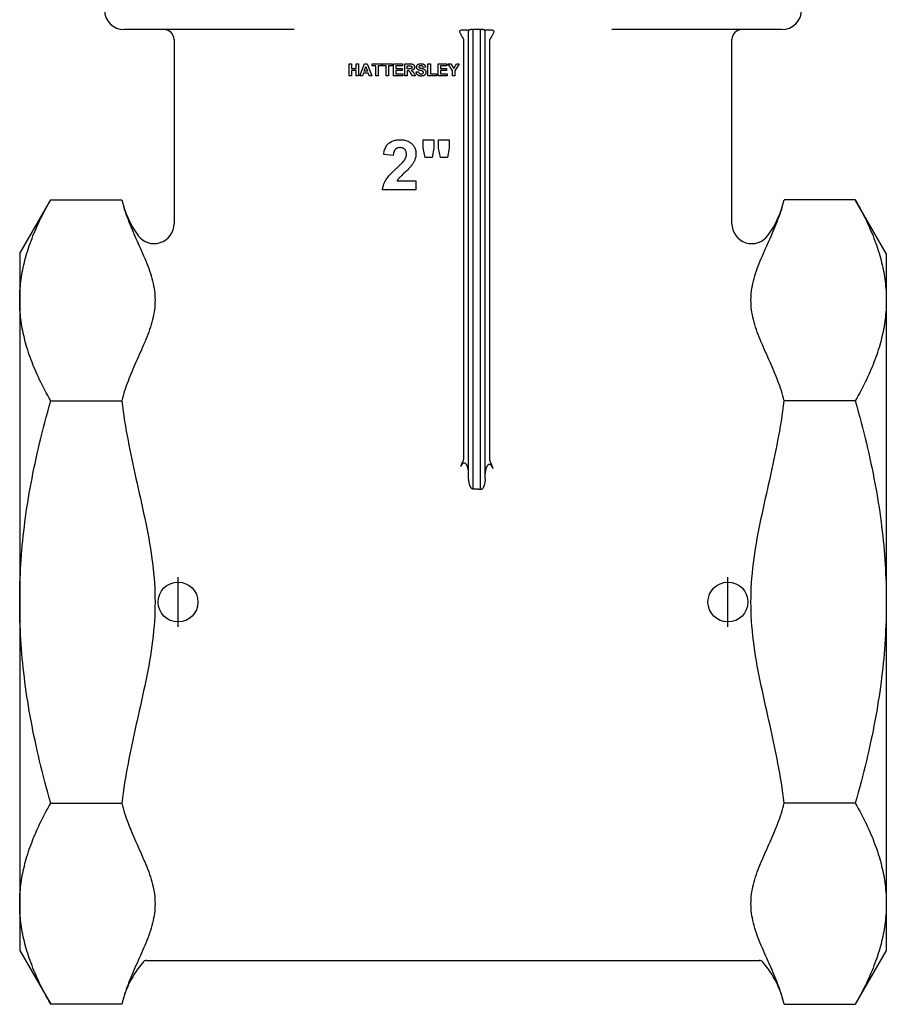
# Model space of a CAD drawing. Header units: millimetres. Extents: x 93 to 4188, y 32 to 529.
# Tile 1 of 9: x 289 to 376, y 167 to 265. Entities that reach past the tile are written whole.
import ezdxf

# ---------------------------------------------------------------- set-up
doc = ezdxf.new("R2010")
doc.units = ezdxf.units.MM
doc.layers.add('DETAIL', color=2, linetype='Continuous')
doc.layers.add('ORIGIN', color=6, linetype='Continuous')

msp = doc.modelspace()

# ---------------------------------------------------------------- linework, layer by layer
at = {"layer": 'DETAIL'}
for p, q in [((316.236, 264.47), (299.17, 264.47)), ((333.731, 219.449), (333.731, 264.387)), ((334.14, 264.47), (334.2, 264.47)), ((334.2, 218.323), (334.2, 264.47)), ((334.933, 264.47), (334.2, 264.47)), ((334.933, 218.274), (334.933, 264.47)), ((334.933, 264.47), (334.993, 264.47)), ((335.401, 219.347), (335.401, 264.387)), ((365.17, 264.47), (348.105, 264.47)), ((304.17, 263.47), (304.17, 244.971)), ((333.263, 221.345), (333.263, 263.47)), ((335.869, 221.2), (335.869, 263.47)), ((360.17, 244.971), (360.17, 263.47)), ((321.735, 259.832), (321.735, 261.032)), ((321.735, 261.032), (321.977, 261.032)), ((321.977, 261.032), (321.977, 260.56)), ((321.977, 260.56), (322.452, 260.56)), ((321.977, 260.357), (321.977, 259.832)), ((322.452, 260.357), (321.977, 260.357)), ((322.452, 261.032), (322.694, 261.032)), ((322.452, 260.56), (322.452, 261.032)), ((322.452, 259.832), (322.452, 260.357)), ((322.694, 261.032), (322.694, 259.832)), ((322.823, 259.832), (323.29, 261.032)), ((323.253, 260.307), (323.416, 260.752)), ((323.582, 260.307), (323.253, 260.307)), ((323.29, 261.032), (323.548, 261.032)), ((323.416, 260.752), (323.582, 260.307)), ((323.548, 261.032), (324.027, 259.832)), ((324.071, 261.032), (325.024, 261.032)), ((324.071, 260.828), (324.071, 261.032)), ((324.427, 260.828), (324.071, 260.828)), ((324.427, 259.832), (324.427, 260.828)), ((324.669, 260.828), (324.669, 259.832)), ((325.024, 260.828), (324.669, 260.828)), ((325.024, 261.032), (325.024, 260.828)), ((325.095, 261.032), (326.048, 261.032)), ((325.095, 260.828), (325.095, 261.032)), ((325.451, 260.828), (325.095, 260.828)), ((325.451, 259.832), (325.451, 260.828)), ((325.693, 260.828), (325.693, 259.832)), ((326.048, 260.828), (325.693, 260.828)), ((326.048, 261.032), (326.048, 260.828)), ((326.206, 259.832), (326.206, 261.032)), ((326.206, 261.032), (327.096, 261.032)), ((326.448, 260.828), (326.448, 260.562)), ((327.096, 260.828), (326.448, 260.828)), ((326.448, 260.562), (327.051, 260.562)), ((326.448, 260.359), (326.448, 260.035)), ((327.051, 260.359), (326.448, 260.359)), ((327.051, 260.562), (327.051, 260.359)), ((327.096, 261.032), (327.096, 260.828)), ((327.324, 259.832), (327.324, 261.032)), ((327.324, 261.032), (327.835, 261.032)), ((327.567, 260.828), (327.756, 260.828)), ((327.567, 260.524), (327.567, 260.828)), ((327.746, 260.524), (327.567, 260.524)), ((327.567, 260.333), (327.567, 259.832)), ((327.616, 260.333), (327.567, 260.333)), ((328.473, 260.223), (328.709, 260.246)), ((329.414, 260.689), (329.172, 260.678)), ((329.66, 259.832), (329.66, 261.021)), ((329.66, 261.021), (329.903, 261.021)), ((329.903, 261.021), (329.903, 260.035)), ((330.678, 259.832), (330.678, 261.032)), ((330.678, 261.032), (331.568, 261.032)), ((330.921, 260.828), (330.921, 260.562)), ((331.568, 260.828), (330.921, 260.828)), ((330.921, 260.562), (331.523, 260.562)), ((330.921, 260.359), (330.921, 260.035)), ((331.523, 260.359), (330.921, 260.359)), ((331.523, 260.562), (331.523, 260.359)), ((331.568, 261.032), (331.568, 260.828)), ((331.672, 261.032), (331.956, 261.032)), ((332.111, 260.336), (331.672, 261.032)), ((331.956, 261.032), (332.24, 260.556)), ((332.111, 259.832), (332.111, 260.336)), ((332.24, 260.556), (332.516, 261.032)), ((332.796, 261.032), (332.354, 260.335)), ((332.354, 260.335), (332.354, 259.832)), ((332.516, 261.032), (332.796, 261.032)), ((321.977, 259.832), (321.735, 259.832)), ((322.694, 259.832), (322.452, 259.832)), ((323.08, 259.832), (322.823, 259.832)), ((323.18, 260.104), (323.08, 259.832)), ((323.659, 260.104), (323.18, 260.104)), ((323.764, 259.832), (323.659, 260.104)), ((324.027, 259.832), (323.764, 259.832)), ((324.669, 259.832), (324.427, 259.832)), ((325.693, 259.832), (325.451, 259.832)), ((327.118, 259.832), (326.206, 259.832)), ((326.448, 260.035), (327.118, 260.035)), ((327.118, 260.035), (327.118, 259.832)), ((327.567, 259.832), (327.324, 259.832)), ((328.115, 259.832), (327.94, 260.093)), ((328.404, 259.832), (328.115, 259.832)), ((328.258, 260.066), (328.404, 259.832)), ((330.505, 259.832), (329.66, 259.832)), ((329.903, 260.035), (330.505, 260.035)), ((330.505, 260.035), (330.505, 259.832)), ((331.591, 259.832), (330.678, 259.832)), ((330.921, 260.035), (331.591, 260.035)), ((331.591, 260.035), (331.591, 259.832)), ((332.354, 259.832), (332.111, 259.832)), ((329.186, 253.394), (330.231, 253.394)), ((329.186, 252.548), (329.186, 253.394)), ((330.231, 253.394), (330.231, 252.548)), ((330.726, 253.394), (331.77, 253.394)), ((330.726, 252.548), (330.726, 253.394)), ((331.77, 253.394), (331.77, 252.548)), ((329.366, 251.618), (329.186, 252.548)), ((330.231, 252.548), (330.074, 251.618)), ((330.905, 251.618), (330.726, 252.548)), ((331.77, 252.548), (331.614, 251.618)), ((326.168, 251.835), (325.212, 251.93)), ((330.074, 251.618), (329.366, 251.618)), ((331.614, 251.618), (330.905, 251.618)), ((326.553, 249.286), (328.455, 249.286)), ((328.455, 249.286), (328.455, 248.394)), ((328.455, 248.394), (325.097, 248.394)), ((288.67, 241.97), (291.797, 247.385)), ((291.797, 247.385), (298.924, 247.385)), ((372.544, 247.385), (365.417, 247.385)), ((375.67, 241.97), (372.544, 247.385)), ((288.67, 241.97), (288.67, 237.281)), ((375.67, 241.97), (375.67, 237.281)), ((288.67, 237.281), (288.67, 206.97)), ((375.67, 237.281), (375.67, 206.97)), ((291.797, 227.177), (298.924, 227.177)), ((372.544, 227.177), (365.417, 227.177)), ((288.67, 206.97), (288.67, 176.659)), ((375.67, 206.97), (375.67, 176.659)), ((291.797, 186.763), (298.924, 186.763)), ((372.544, 186.763), (365.417, 186.763)), ((288.67, 176.659), (288.67, 171.97)), ((375.67, 176.659), (375.67, 171.97)), ((288.67, 171.97), (291.797, 166.556)), ((375.67, 171.97), (372.544, 166.556)), ((301.395, 170.962), (302.011, 170.962)), ((302.011, 170.962), (362.331, 170.961)), ((362.331, 170.961), (362.947, 170.961)), ((298.924, 166.556), (291.797, 166.556)), ((365.417, 166.556), (372.544, 166.556))]:
    msp.add_line(p, q, dxfattribs=at)
at = {"layer": 'DETAIL', "flags": 128}
for points in [[(333.263, 263.47), (333.231, 263.552), (333.185, 263.627), (333.136, 263.704), (333.087, 263.783), (333.039, 263.861), (332.993, 263.939), (332.951, 264.016), (332.914, 264.09), (332.883, 264.162), (332.862, 264.23), (332.853, 264.294), (332.862, 264.352), (332.892, 264.395), (332.947, 264.427), (333.02, 264.447), (333.112, 264.457), (333.215, 264.462), (333.32, 264.463), (333.425, 264.46), (333.524, 264.453), (333.606, 264.438), (333.671, 264.412), (333.712, 264.374), (333.731, 264.323)], [(334.043, 264.47), (334.021, 264.47), (334, 264.47), (333.979, 264.469), (333.959, 264.469), (333.94, 264.468), (333.921, 264.467), (333.903, 264.466), (333.886, 264.465), (333.87, 264.463), (333.855, 264.461), (333.84, 264.459), (333.826, 264.456), (333.813, 264.453), (333.801, 264.45), (333.789, 264.446), (333.778, 264.441), (333.769, 264.436), (333.76, 264.431), (333.753, 264.425), (333.746, 264.418), (333.741, 264.411), (333.737, 264.403), (333.734, 264.395), (333.731, 264.387)], [(334.14, 264.47), (334.136, 264.47), (334.132, 264.47), (334.128, 264.47), (334.124, 264.47), (334.12, 264.47), (334.115, 264.47), (334.111, 264.47), (334.107, 264.47), (334.103, 264.47), (334.099, 264.47), (334.095, 264.47), (334.091, 264.47), (334.087, 264.47), (334.083, 264.47), (334.079, 264.47), (334.075, 264.47), (334.071, 264.47), (334.067, 264.47), (334.063, 264.47), (334.059, 264.47), (334.055, 264.47), (334.051, 264.47), (334.047, 264.47), (334.043, 264.47)], [(335.159, 264.469), (335.153, 264.469), (335.146, 264.469), (335.139, 264.469), (335.133, 264.47), (335.126, 264.47), (335.119, 264.47), (335.112, 264.47), (335.105, 264.47), (335.098, 264.47), (335.091, 264.47), (335.084, 264.47), (335.077, 264.47), (335.07, 264.47), (335.063, 264.47), (335.056, 264.47), (335.049, 264.47), (335.042, 264.47), (335.035, 264.47), (335.028, 264.47), (335.021, 264.47), (335.014, 264.47), (335.007, 264.47), (335, 264.47), (334.993, 264.47)], [(335.401, 264.387), (335.399, 264.394), (335.397, 264.401), (335.393, 264.408), (335.389, 264.414), (335.384, 264.42), (335.378, 264.426), (335.372, 264.431), (335.364, 264.436), (335.356, 264.44), (335.347, 264.444), (335.338, 264.448), (335.328, 264.451), (335.317, 264.454), (335.305, 264.457), (335.293, 264.459), (335.281, 264.461), (335.268, 264.463), (335.254, 264.464), (335.24, 264.465), (335.225, 264.466), (335.209, 264.467), (335.193, 264.468), (335.176, 264.469), (335.159, 264.469)], [(335.401, 264.323), (335.42, 264.374), (335.462, 264.412), (335.526, 264.438), (335.609, 264.453), (335.707, 264.46), (335.812, 264.463), (335.917, 264.462), (336.02, 264.457), (336.112, 264.447), (336.185, 264.427), (336.24, 264.395), (336.27, 264.352), (336.28, 264.294), (336.27, 264.23), (336.249, 264.162), (336.219, 264.09), (336.181, 264.016), (336.139, 263.939), (336.094, 263.861), (336.045, 263.783), (335.996, 263.704), (335.947, 263.627), (335.902, 263.552), (335.869, 263.47)], [(327.94, 260.093), (327.917, 260.126), (327.896, 260.157), (327.878, 260.184), (327.861, 260.207), (327.845, 260.228), (327.832, 260.245), (327.821, 260.259), (327.811, 260.27), (327.803, 260.278), (327.794, 260.286), (327.785, 260.294), (327.776, 260.3), (327.767, 260.306), (327.758, 260.311), (327.748, 260.316), (327.739, 260.319), (327.728, 260.323), (327.717, 260.325), (327.703, 260.328), (327.689, 260.329), (327.673, 260.331), (327.655, 260.332), (327.636, 260.333), (327.616, 260.333)], [(328.057, 260.679), (328.056, 260.666), (328.055, 260.654), (328.053, 260.641), (328.051, 260.63), (328.047, 260.619), (328.043, 260.608), (328.038, 260.599), (328.032, 260.589), (328.026, 260.581), (328.019, 260.573), (328.011, 260.565), (328.003, 260.559), (327.994, 260.553), (327.985, 260.547), (327.975, 260.543), (327.964, 260.539), (327.951, 260.535), (327.934, 260.532), (327.913, 260.53), (327.888, 260.528), (327.858, 260.526), (327.825, 260.525), (327.788, 260.524), (327.746, 260.524)], [(327.756, 260.828), (327.768, 260.828), (327.78, 260.828), (327.791, 260.828), (327.802, 260.828), (327.812, 260.828), (327.822, 260.828), (327.832, 260.828), (327.841, 260.828), (327.85, 260.828), (327.858, 260.828), (327.866, 260.828), (327.874, 260.828), (327.881, 260.827), (327.888, 260.827), (327.894, 260.827), (327.9, 260.827), (327.906, 260.827), (327.911, 260.826), (327.916, 260.826), (327.92, 260.826), (327.924, 260.826), (327.928, 260.825), (327.931, 260.825), (327.933, 260.825)], [(327.835, 261.032), (327.881, 261.031), (327.924, 261.029), (327.964, 261.027), (328.001, 261.023), (328.034, 261.019), (328.064, 261.013), (328.091, 261.007), (328.115, 260.999), (328.136, 260.99), (328.156, 260.98), (328.175, 260.968), (328.193, 260.954), (328.21, 260.939), (328.226, 260.922), (328.24, 260.904), (328.254, 260.884), (328.266, 260.863), (328.277, 260.842), (328.286, 260.819), (328.293, 260.796), (328.299, 260.772), (328.303, 260.747), (328.306, 260.721), (328.307, 260.695)], [(327.933, 260.825), (327.943, 260.823), (327.952, 260.821), (327.961, 260.818), (327.97, 260.815), (327.978, 260.812), (327.985, 260.808), (327.993, 260.804), (328, 260.799), (328.007, 260.794), (328.013, 260.789), (328.019, 260.783), (328.024, 260.777), (328.03, 260.771), (328.034, 260.764), (328.039, 260.757), (328.042, 260.75), (328.046, 260.742), (328.049, 260.734), (328.051, 260.726), (328.053, 260.717), (328.055, 260.708), (328.056, 260.699), (328.057, 260.689), (328.057, 260.679)], [(328.307, 260.695), (328.306, 260.673), (328.304, 260.651), (328.302, 260.631), (328.298, 260.61), (328.293, 260.591), (328.287, 260.572), (328.28, 260.554), (328.271, 260.536), (328.262, 260.519), (328.252, 260.503), (328.24, 260.487), (328.227, 260.472), (328.214, 260.458), (328.199, 260.445), (328.183, 260.432), (328.166, 260.421), (328.148, 260.41), (328.129, 260.4), (328.108, 260.391), (328.087, 260.384), (328.064, 260.377), (328.041, 260.371), (328.016, 260.365), (327.99, 260.361)], [(327.99, 260.361), (328.003, 260.353), (328.016, 260.346), (328.028, 260.338), (328.04, 260.33), (328.051, 260.321), (328.062, 260.313), (328.073, 260.305), (328.083, 260.296), (328.093, 260.287), (328.102, 260.279), (328.111, 260.27), (328.12, 260.26), (328.129, 260.251), (328.138, 260.24), (328.148, 260.228), (328.158, 260.214), (328.169, 260.2), (328.18, 260.184), (328.192, 260.168), (328.204, 260.149), (328.217, 260.13), (328.23, 260.11), (328.244, 260.088), (328.258, 260.066)], [(328.969, 259.81), (328.932, 259.811), (328.896, 259.813), (328.862, 259.817), (328.829, 259.822), (328.797, 259.829), (328.767, 259.837), (328.739, 259.846), (328.712, 259.857), (328.687, 259.87), (328.663, 259.884), (328.64, 259.899), (328.619, 259.916), (328.599, 259.934), (328.581, 259.953), (328.564, 259.974), (328.548, 259.997), (328.534, 260.02), (328.521, 260.045), (328.51, 260.071), (328.5, 260.099), (328.491, 260.128), (328.484, 260.158), (328.478, 260.19), (328.473, 260.223)], [(328.516, 260.717), (328.517, 260.74), (328.519, 260.762), (328.523, 260.784), (328.529, 260.806), (328.536, 260.827), (328.545, 260.848), (328.556, 260.869), (328.568, 260.889), (328.582, 260.908), (328.597, 260.926), (328.614, 260.943), (328.632, 260.959), (328.651, 260.973), (328.672, 260.987), (328.694, 260.999), (328.718, 261.01), (328.743, 261.02), (328.77, 261.028), (328.797, 261.035), (328.826, 261.041), (328.856, 261.046), (328.888, 261.049), (328.92, 261.051), (328.954, 261.052)], [(328.627, 260.476), (328.618, 260.485), (328.609, 260.493), (328.601, 260.502), (328.593, 260.51), (328.585, 260.519), (328.578, 260.528), (328.572, 260.538), (328.565, 260.547), (328.559, 260.556), (328.554, 260.566), (328.548, 260.576), (328.544, 260.586), (328.539, 260.596), (328.535, 260.606), (328.532, 260.617), (328.528, 260.627), (328.525, 260.638), (328.523, 260.649), (328.521, 260.66), (328.519, 260.671), (328.518, 260.682), (328.517, 260.694), (328.516, 260.705), (328.516, 260.717)], [(328.9, 260.357), (328.884, 260.362), (328.869, 260.366), (328.853, 260.37), (328.838, 260.374), (328.824, 260.379), (328.81, 260.383), (328.796, 260.388), (328.783, 260.392), (328.77, 260.397), (328.758, 260.402), (328.746, 260.406), (328.734, 260.411), (328.723, 260.416), (328.712, 260.421), (328.702, 260.427), (328.692, 260.432), (328.682, 260.437), (328.673, 260.442), (328.665, 260.448), (328.656, 260.453), (328.648, 260.459), (328.641, 260.465), (328.633, 260.47), (328.627, 260.476)], [(328.709, 260.246), (328.713, 260.226), (328.717, 260.208), (328.722, 260.19), (328.728, 260.174), (328.734, 260.158), (328.741, 260.143), (328.749, 260.129), (328.757, 260.115), (328.766, 260.103), (328.775, 260.091), (328.785, 260.081), (328.795, 260.071), (328.807, 260.062), (328.818, 260.054), (328.831, 260.047), (328.844, 260.04), (328.858, 260.034), (328.872, 260.029), (328.887, 260.025), (328.902, 260.022), (328.918, 260.019), (328.935, 260.017), (328.953, 260.016), (328.971, 260.015)], [(328.786, 260.808), (328.783, 260.806), (328.78, 260.803), (328.777, 260.801), (328.774, 260.798), (328.772, 260.796), (328.769, 260.793), (328.767, 260.79), (328.765, 260.787), (328.762, 260.784), (328.761, 260.782), (328.759, 260.779), (328.757, 260.775), (328.756, 260.772), (328.754, 260.769), (328.753, 260.766), (328.752, 260.762), (328.751, 260.759), (328.75, 260.756), (328.749, 260.752), (328.748, 260.748), (328.748, 260.745), (328.748, 260.741), (328.747, 260.737), (328.747, 260.733)], [(328.747, 260.733), (328.747, 260.73), (328.748, 260.726), (328.748, 260.723), (328.748, 260.72), (328.749, 260.716), (328.75, 260.713), (328.75, 260.71), (328.751, 260.707), (328.752, 260.703), (328.754, 260.7), (328.755, 260.697), (328.756, 260.694), (328.758, 260.691), (328.76, 260.688), (328.761, 260.685), (328.763, 260.682), (328.765, 260.679), (328.767, 260.676), (328.77, 260.674), (328.772, 260.671), (328.775, 260.668), (328.777, 260.665), (328.78, 260.663), (328.783, 260.66)], [(328.783, 260.66), (328.802, 260.647), (328.829, 260.634), (328.862, 260.621), (328.903, 260.608), (328.951, 260.594), (329.007, 260.58), (329.063, 260.566), (329.114, 260.552), (329.161, 260.538), (329.202, 260.523), (329.238, 260.509), (329.268, 260.494), (329.295, 260.478), (329.321, 260.461), (329.344, 260.442), (329.365, 260.42), (329.384, 260.397), (329.401, 260.373), (329.416, 260.346), (329.428, 260.317), (329.437, 260.286), (329.444, 260.253), (329.448, 260.218), (329.449, 260.181)], [(328.951, 260.851), (328.943, 260.851), (328.934, 260.851), (328.926, 260.851), (328.917, 260.85), (328.909, 260.849), (328.901, 260.849), (328.893, 260.848), (328.886, 260.847), (328.878, 260.845), (328.871, 260.844), (328.864, 260.842), (328.857, 260.841), (328.85, 260.839), (328.843, 260.837), (328.837, 260.835), (328.831, 260.832), (328.824, 260.83), (328.818, 260.827), (328.813, 260.824), (328.807, 260.821), (328.801, 260.818), (328.796, 260.815), (328.791, 260.812), (328.786, 260.808)], [(329.094, 260.305), (329.09, 260.307), (329.086, 260.308), (329.082, 260.309), (329.077, 260.311), (329.072, 260.312), (329.066, 260.314), (329.06, 260.316), (329.054, 260.318), (329.047, 260.319), (329.04, 260.321), (329.032, 260.324), (329.025, 260.326), (329.016, 260.328), (329.008, 260.33), (328.999, 260.333), (328.989, 260.335), (328.979, 260.337), (328.969, 260.34), (328.959, 260.343), (328.948, 260.346), (328.936, 260.348), (328.925, 260.351), (328.913, 260.354), (328.9, 260.357)], [(329.172, 260.678), (329.169, 260.693), (329.166, 260.707), (329.162, 260.721), (329.157, 260.733), (329.153, 260.746), (329.147, 260.757), (329.142, 260.768), (329.135, 260.778), (329.128, 260.787), (329.121, 260.796), (329.113, 260.803), (329.105, 260.811), (329.096, 260.817), (329.087, 260.823), (329.076, 260.828), (329.065, 260.833), (329.053, 260.837), (329.041, 260.841), (329.028, 260.844), (329.014, 260.847), (328.999, 260.849), (328.984, 260.85), (328.968, 260.851), (328.951, 260.851)], [(328.954, 261.052), (328.991, 261.051), (329.026, 261.049), (329.06, 261.045), (329.092, 261.041), (329.123, 261.034), (329.152, 261.027), (329.18, 261.018), (329.206, 261.008), (329.23, 260.996), (329.253, 260.983), (329.275, 260.969), (329.294, 260.953), (329.313, 260.936), (329.329, 260.918), (329.345, 260.899), (329.359, 260.88), (329.371, 260.859), (329.382, 260.837), (329.391, 260.815), (329.398, 260.791), (329.405, 260.767), (329.409, 260.742), (329.413, 260.716), (329.414, 260.689)], [(329.449, 260.181), (329.448, 260.155), (329.445, 260.13), (329.441, 260.106), (329.435, 260.082), (329.427, 260.058), (329.417, 260.034), (329.405, 260.011), (329.392, 259.988), (329.377, 259.967), (329.36, 259.946), (329.342, 259.927), (329.323, 259.91), (329.302, 259.894), (329.279, 259.879), (329.255, 259.866), (329.23, 259.854), (329.203, 259.844), (329.174, 259.835), (329.144, 259.828), (329.112, 259.821), (329.079, 259.817), (329.044, 259.813), (329.007, 259.811), (328.969, 259.81)], [(328.971, 260.015), (328.99, 260.016), (329.008, 260.017), (329.026, 260.018), (329.042, 260.021), (329.058, 260.024), (329.073, 260.028), (329.088, 260.032), (329.101, 260.037), (329.114, 260.043), (329.126, 260.05), (329.137, 260.057), (329.147, 260.065), (329.157, 260.073), (329.165, 260.082), (329.173, 260.091), (329.18, 260.1), (329.186, 260.109), (329.192, 260.118), (329.196, 260.128), (329.2, 260.138), (329.203, 260.149), (329.205, 260.159), (329.206, 260.17), (329.207, 260.181)], [(329.207, 260.181), (329.206, 260.188), (329.206, 260.195), (329.205, 260.202), (329.204, 260.208), (329.202, 260.214), (329.2, 260.221), (329.198, 260.227), (329.195, 260.232), (329.192, 260.238), (329.189, 260.243), (329.185, 260.249), (329.181, 260.254), (329.177, 260.259), (329.172, 260.263), (329.167, 260.268), (329.161, 260.273), (329.154, 260.277), (329.147, 260.281), (329.139, 260.286), (329.131, 260.29), (329.123, 260.294), (329.114, 260.298), (329.104, 260.302), (329.094, 260.305)], [(325.212, 251.93), (325.228, 252.059), (325.25, 252.182), (325.276, 252.299), (325.308, 252.409), (325.345, 252.513), (325.387, 252.611), (325.434, 252.703), (325.486, 252.788), (325.543, 252.867), (325.605, 252.941), (325.673, 253.007), (325.745, 253.068), (325.822, 253.123), (325.901, 253.173), (325.984, 253.219), (326.07, 253.26), (326.159, 253.295), (326.251, 253.327), (326.346, 253.353), (326.445, 253.374), (326.546, 253.391), (326.651, 253.403), (326.759, 253.41), (326.869, 253.413)], [(326.869, 253.413), (326.99, 253.41), (327.107, 253.402), (327.219, 253.388), (327.327, 253.369), (327.431, 253.344), (327.53, 253.313), (327.624, 253.277), (327.715, 253.236), (327.8, 253.189), (327.882, 253.136), (327.959, 253.078), (328.032, 253.015), (328.099, 252.947), (328.161, 252.876), (328.217, 252.803), (328.267, 252.727), (328.311, 252.649), (328.349, 252.567), (328.381, 252.483), (328.408, 252.396), (328.428, 252.307), (328.443, 252.215), (328.452, 252.12), (328.455, 252.022)], [(326.847, 252.616), (326.798, 252.615), (326.751, 252.611), (326.705, 252.605), (326.662, 252.596), (326.62, 252.585), (326.579, 252.571), (326.541, 252.555), (326.504, 252.536), (326.468, 252.514), (326.434, 252.491), (326.402, 252.464), (326.372, 252.435), (326.344, 252.403), (326.317, 252.368), (326.293, 252.33), (326.271, 252.288), (326.251, 252.243), (326.232, 252.195), (326.217, 252.143), (326.203, 252.088), (326.191, 252.03), (326.181, 251.968), (326.174, 251.903), (326.168, 251.835)], [(327.494, 251.953), (327.493, 252.006), (327.49, 252.056), (327.484, 252.104), (327.475, 252.15), (327.465, 252.194), (327.452, 252.236), (327.436, 252.276), (327.418, 252.314), (327.398, 252.35), (327.375, 252.384), (327.35, 252.415), (327.323, 252.445), (327.293, 252.472), (327.262, 252.497), (327.229, 252.52), (327.194, 252.54), (327.157, 252.558), (327.118, 252.573), (327.077, 252.587), (327.035, 252.597), (326.991, 252.606), (326.944, 252.612), (326.896, 252.615), (326.847, 252.616)], [(326.504, 250.547), (326.557, 250.596), (326.608, 250.645), (326.658, 250.691), (326.706, 250.737), (326.752, 250.781), (326.796, 250.824), (326.839, 250.865), (326.88, 250.906), (326.919, 250.944), (326.956, 250.982), (326.992, 251.018), (327.026, 251.053), (327.058, 251.086), (327.088, 251.118), (327.117, 251.149), (327.144, 251.179), (327.169, 251.207), (327.192, 251.234), (327.214, 251.259), (327.234, 251.283), (327.252, 251.306), (327.269, 251.327), (327.283, 251.348), (327.296, 251.366)], [(327.296, 251.366), (327.312, 251.391), (327.328, 251.416), (327.343, 251.441), (327.357, 251.465), (327.37, 251.49), (327.383, 251.514), (327.395, 251.539), (327.406, 251.564), (327.417, 251.588), (327.427, 251.613), (327.436, 251.637), (327.445, 251.662), (327.453, 251.686), (327.46, 251.711), (327.467, 251.735), (327.472, 251.759), (327.478, 251.784), (327.482, 251.808), (327.486, 251.832), (327.489, 251.856), (327.491, 251.881), (327.493, 251.905), (327.494, 251.929), (327.494, 251.953)], [(328.455, 252.022), (328.454, 251.966), (328.451, 251.911), (328.447, 251.856), (328.441, 251.802), (328.434, 251.748), (328.425, 251.694), (328.414, 251.641), (328.401, 251.588), (328.387, 251.536), (328.371, 251.484), (328.354, 251.433), (328.335, 251.382), (328.314, 251.331), (328.291, 251.279), (328.266, 251.227), (328.239, 251.175), (328.21, 251.122), (328.179, 251.069), (328.146, 251.015), (328.111, 250.962), (328.074, 250.907), (328.035, 250.852), (327.995, 250.797), (327.952, 250.741)], [(325.097, 248.394), (325.108, 248.477), (325.121, 248.56), (325.138, 248.642), (325.157, 248.723), (325.18, 248.804), (325.205, 248.884), (325.234, 248.963), (325.266, 249.042), (325.301, 249.119), (325.338, 249.196), (325.379, 249.273), (325.423, 249.348), (325.472, 249.426), (325.529, 249.507), (325.593, 249.593), (325.664, 249.682), (325.743, 249.776), (325.829, 249.874), (325.923, 249.976), (326.024, 250.082), (326.133, 250.192), (326.249, 250.306), (326.373, 250.425), (326.504, 250.547)], [(327.952, 250.741), (327.904, 250.683), (327.847, 250.619), (327.781, 250.548), (327.707, 250.472), (327.624, 250.389), (327.532, 250.3), (327.432, 250.206), (327.323, 250.105), (327.215, 250.005), (327.117, 249.915), (327.029, 249.832), (326.952, 249.759), (326.886, 249.694), (326.829, 249.638), (326.783, 249.591), (326.747, 249.552), (326.718, 249.518), (326.69, 249.484), (326.663, 249.45), (326.638, 249.417), (326.614, 249.384), (326.592, 249.351), (326.572, 249.318), (326.553, 249.286)], [(288.67, 237.281), (288.672, 237.518), (288.678, 237.755), (288.687, 237.992), (288.7, 238.228), (288.717, 238.464), (288.737, 238.7), (288.761, 238.936), (288.788, 239.172), (288.819, 239.408), (288.854, 239.644), (288.892, 239.88), (288.934, 240.117), (288.98, 240.354), (289.029, 240.591), (289.082, 240.829), (289.138, 241.068), (289.198, 241.306), (289.262, 241.546), (289.329, 241.786), (289.4, 242.027), (289.475, 242.269), (289.554, 242.512), (289.636, 242.756), (289.722, 243), (289.812, 243.246), (289.906, 243.493), (290.003, 243.741), (290.105, 243.991), (290.21, 244.242), (290.32, 244.494), (290.433, 244.748), (290.55, 245.003), (290.672, 245.26), (290.797, 245.519), (290.927, 245.779), (291.061, 246.042), (291.199, 246.306), (291.342, 246.572), (291.489, 246.841), (291.641, 247.112), (291.797, 247.385)], [(298.924, 247.385), (298.987, 247.128), (299.055, 246.872), (299.128, 246.618), (299.205, 246.366), (299.286, 246.117), (299.37, 245.871), (299.456, 245.629), (299.544, 245.391), (299.633, 245.159), (299.726, 244.925), (299.822, 244.69), (299.921, 244.452), (300.022, 244.213), (300.127, 243.971), (300.233, 243.728), (300.342, 243.483), (300.451, 243.237), (300.562, 242.99), (300.674, 242.742), (300.785, 242.492), (300.896, 242.242), (301.007, 241.991), (301.115, 241.74), (301.222, 241.488), (301.326, 241.236), (301.428, 240.984), (301.525, 240.731), (301.619, 240.479), (301.707, 240.227), (301.791, 239.976), (301.869, 239.725), (301.941, 239.475), (302.006, 239.226), (302.064, 238.977), (302.114, 238.73), (302.157, 238.484), (302.192, 238.24), (302.22, 237.997), (302.239, 237.756), (302.251, 237.518), (302.255, 237.281), (302.251, 237.044), (302.239, 236.806), (302.22, 236.565), (302.192, 236.322), (302.157, 236.078), (302.114, 235.832), (302.064, 235.585), (302.006, 235.336), (301.941, 235.087), (301.869, 234.837), (301.791, 234.586), (301.707, 234.334), (301.619, 234.083), (301.525, 233.83), (301.428, 233.578), (301.326, 233.326), (301.222, 233.074), (301.115, 232.822), (301.007, 232.571), (300.896, 232.32), (300.785, 232.07), (300.674, 231.82), (300.562, 231.572), (300.451, 231.325), (300.342, 231.079), (300.233, 230.834), (300.127, 230.591), (300.022, 230.349), (299.921, 230.11), (299.822, 229.872), (299.726, 229.637), (299.633, 229.403), (299.544, 229.171), (299.456, 228.933), (299.37, 228.691), (299.286, 228.445), (299.205, 228.196), (299.128, 227.944), (299.055, 227.689), (298.987, 227.434), (298.924, 227.177)], [(365.417, 227.177), (365.354, 227.434), (365.286, 227.689), (365.213, 227.944), (365.136, 228.196), (365.055, 228.445), (364.971, 228.691), (364.885, 228.933), (364.797, 229.171), (364.707, 229.403), (364.615, 229.637), (364.519, 229.872), (364.42, 230.11), (364.318, 230.349), (364.214, 230.591), (364.108, 230.834), (363.999, 231.079), (363.89, 231.325), (363.779, 231.572), (363.667, 231.82), (363.556, 232.07), (363.445, 232.32), (363.334, 232.571), (363.226, 232.822), (363.119, 233.074), (363.015, 233.326), (362.913, 233.578), (362.816, 233.83), (362.722, 234.083), (362.634, 234.334), (362.55, 234.586), (362.472, 234.837), (362.4, 235.087), (362.335, 235.336), (362.277, 235.585), (362.227, 235.832), (362.184, 236.078), (362.149, 236.322), (362.121, 236.565), (362.102, 236.806), (362.09, 237.044), (362.086, 237.281), (362.09, 237.518), (362.102, 237.756), (362.121, 237.997), (362.149, 238.24), (362.184, 238.484), (362.227, 238.73), (362.277, 238.977), (362.335, 239.226), (362.4, 239.475), (362.472, 239.725), (362.55, 239.976), (362.634, 240.227), (362.722, 240.479), (362.816, 240.731), (362.913, 240.984), (363.015, 241.236), (363.119, 241.488), (363.226, 241.74), (363.334, 241.991), (363.445, 242.242), (363.556, 242.492), (363.667, 242.742), (363.779, 242.99), (363.89, 243.237), (363.999, 243.483), (364.108, 243.728), (364.214, 243.971), (364.318, 244.213), (364.42, 244.452), (364.519, 244.69), (364.615, 244.925), (364.707, 245.159), (364.797, 245.391), (364.885, 245.629), (364.971, 245.871), (365.055, 246.117), (365.136, 246.366), (365.213, 246.618), (365.286, 246.872), (365.354, 247.128), (365.417, 247.385)], [(372.544, 247.385), (372.7, 247.112), (372.852, 246.841), (372.999, 246.572), (373.142, 246.306), (373.28, 246.042), (373.414, 245.779), (373.544, 245.519), (373.669, 245.26), (373.791, 245.003), (373.908, 244.748), (374.021, 244.494), (374.131, 244.242), (374.236, 243.991), (374.338, 243.741), (374.435, 243.493), (374.529, 243.246), (374.619, 243), (374.705, 242.756), (374.787, 242.512), (374.866, 242.269), (374.94, 242.027), (375.012, 241.786), (375.079, 241.546), (375.143, 241.306), (375.203, 241.068), (375.259, 240.829), (375.312, 240.591), (375.361, 240.354), (375.407, 240.117), (375.449, 239.88), (375.487, 239.644), (375.522, 239.408), (375.553, 239.172), (375.58, 238.936), (375.604, 238.7), (375.624, 238.464), (375.641, 238.228), (375.654, 237.992), (375.663, 237.755), (375.669, 237.518), (375.67, 237.281)], [(291.797, 227.177), (291.641, 227.45), (291.489, 227.721), (291.342, 227.99), (291.199, 228.256), (291.061, 228.52), (290.927, 228.783), (290.797, 229.043), (290.672, 229.302), (290.55, 229.559), (290.433, 229.814), (290.32, 230.068), (290.21, 230.32), (290.105, 230.571), (290.003, 230.821), (289.906, 231.069), (289.812, 231.316), (289.722, 231.562), (289.636, 231.806), (289.554, 232.05), (289.475, 232.293), (289.4, 232.535), (289.329, 232.776), (289.262, 233.016), (289.198, 233.255), (289.138, 233.494), (289.082, 233.733), (289.029, 233.971), (288.98, 234.208), (288.934, 234.445), (288.892, 234.681), (288.854, 234.918), (288.819, 235.154), (288.788, 235.39), (288.761, 235.626), (288.737, 235.862), (288.717, 236.098), (288.7, 236.334), (288.687, 236.57), (288.678, 236.807), (288.672, 237.044), (288.67, 237.281)], [(375.67, 237.281), (375.669, 237.044), (375.663, 236.807), (375.654, 236.57), (375.641, 236.334), (375.624, 236.098), (375.604, 235.862), (375.58, 235.626), (375.553, 235.39), (375.522, 235.154), (375.487, 234.918), (375.449, 234.681), (375.407, 234.445), (375.361, 234.208), (375.312, 233.971), (375.259, 233.733), (375.203, 233.494), (375.143, 233.255), (375.079, 233.016), (375.012, 232.776), (374.94, 232.535), (374.866, 232.293), (374.787, 232.05), (374.705, 231.806), (374.619, 231.562), (374.529, 231.316), (374.435, 231.069), (374.338, 230.821), (374.236, 230.571), (374.131, 230.32), (374.021, 230.068), (373.908, 229.814), (373.791, 229.559), (373.669, 229.302), (373.544, 229.043), (373.414, 228.783), (373.28, 228.52), (373.142, 228.256), (372.999, 227.99), (372.852, 227.721), (372.7, 227.45), (372.544, 227.177)], [(288.67, 206.97), (288.672, 207.444), (288.678, 207.918), (288.687, 208.391), (288.7, 208.864), (288.717, 209.336), (288.737, 209.808), (288.761, 210.28), (288.788, 210.752), (288.819, 211.224), (288.854, 211.696), (288.892, 212.169), (288.934, 212.642), (288.98, 213.116), (289.029, 213.591), (289.082, 214.067), (289.138, 214.543), (289.198, 215.021), (289.262, 215.5), (289.329, 215.981), (289.4, 216.463), (289.475, 216.946), (289.554, 217.432), (289.636, 217.919), (289.722, 218.409), (289.812, 218.9), (289.906, 219.394), (290.003, 219.891), (290.105, 220.39), (290.21, 220.891), (290.32, 221.396), (290.433, 221.903), (290.55, 222.414), (290.672, 222.928), (290.797, 223.446), (290.927, 223.967), (291.061, 224.491), (291.199, 225.02), (291.342, 225.553), (291.489, 226.09), (291.641, 226.631), (291.797, 227.177)], [(298.924, 227.177), (298.987, 226.664), (299.055, 226.153), (299.128, 225.645), (299.205, 225.141), (299.286, 224.642), (299.37, 224.15), (299.456, 223.666), (299.544, 223.19), (299.633, 222.725), (299.726, 222.259), (299.822, 221.788), (299.921, 221.313), (300.022, 220.834), (300.127, 220.351), (300.233, 219.864), (300.342, 219.375), (300.451, 218.883), (300.562, 218.388), (300.674, 217.891), (300.785, 217.393), (300.896, 216.892), (301.007, 216.391), (301.115, 215.888), (301.222, 215.384), (301.326, 214.88), (301.428, 214.376), (301.525, 213.871), (301.619, 213.367), (301.707, 212.863), (301.791, 212.36), (301.869, 211.858), (301.941, 211.358), (302.006, 210.859), (302.064, 210.363), (302.114, 209.868), (302.157, 209.377), (302.192, 208.888), (302.22, 208.403), (302.239, 207.921), (302.251, 207.443), (302.255, 206.97), (302.251, 206.497), (302.239, 206.019), (302.22, 205.538), (302.192, 205.052), (302.157, 204.563), (302.114, 204.072), (302.064, 203.577), (302.006, 203.081), (301.941, 202.582), (301.869, 202.082), (301.791, 201.58), (301.707, 201.077), (301.619, 200.573), (301.525, 200.069), (301.428, 199.565), (301.326, 199.06), (301.222, 198.556), (301.115, 198.052), (301.007, 197.55), (300.896, 197.048), (300.785, 196.548), (300.674, 196.049), (300.562, 195.552), (300.451, 195.057), (300.342, 194.565), (300.233, 194.076), (300.127, 193.59), (300.022, 193.107), (299.921, 192.627), (299.822, 192.152), (299.726, 191.681), (299.633, 191.215), (299.544, 190.75), (299.456, 190.275), (299.37, 189.79), (299.286, 189.298), (299.205, 188.8), (299.128, 188.295), (299.055, 187.787), (298.987, 187.276), (298.924, 186.763)], [(365.417, 186.763), (365.354, 187.276), (365.286, 187.787), (365.213, 188.295), (365.136, 188.8), (365.055, 189.298), (364.971, 189.79), (364.885, 190.275), (364.797, 190.75), (364.707, 191.215), (364.615, 191.681), (364.519, 192.152), (364.42, 192.627), (364.318, 193.107), (364.214, 193.59), (364.108, 194.076), (363.999, 194.565), (363.89, 195.057), (363.779, 195.552), (363.667, 196.049), (363.556, 196.548), (363.445, 197.048), (363.334, 197.55), (363.226, 198.052), (363.119, 198.556), (363.015, 199.06), (362.913, 199.565), (362.816, 200.069), (362.722, 200.573), (362.634, 201.077), (362.55, 201.58), (362.472, 202.082), (362.4, 202.582), (362.335, 203.081), (362.277, 203.577), (362.227, 204.072), (362.184, 204.563), (362.149, 205.052), (362.121, 205.538), (362.102, 206.019), (362.09, 206.497), (362.086, 206.97), (362.09, 207.443), (362.102, 207.921), (362.121, 208.403), (362.149, 208.888), (362.184, 209.377), (362.227, 209.868), (362.277, 210.363), (362.335, 210.859), (362.4, 211.358), (362.472, 211.858), (362.55, 212.36), (362.634, 212.863), (362.722, 213.367), (362.816, 213.871), (362.913, 214.376), (363.015, 214.88), (363.119, 215.384), (363.226, 215.888), (363.334, 216.391), (363.445, 216.892), (363.556, 217.393), (363.667, 217.891), (363.779, 218.388), (363.89, 218.883), (363.999, 219.375), (364.108, 219.864), (364.214, 220.351), (364.318, 220.834), (364.42, 221.313), (364.519, 221.788), (364.615, 222.259), (364.707, 222.725), (364.797, 223.19), (364.885, 223.666), (364.971, 224.15), (365.055, 224.642), (365.136, 225.141), (365.213, 225.645), (365.286, 226.153), (365.354, 226.664), (365.417, 227.177)], [(372.544, 227.177), (372.7, 226.631), (372.852, 226.09), (372.999, 225.553), (373.142, 225.02), (373.28, 224.491), (373.414, 223.967), (373.544, 223.446), (373.669, 222.928), (373.791, 222.414), (373.908, 221.903), (374.021, 221.396), (374.131, 220.891), (374.236, 220.39), (374.338, 219.891), (374.435, 219.394), (374.529, 218.9), (374.619, 218.409), (374.705, 217.919), (374.787, 217.432), (374.866, 216.946), (374.94, 216.463), (375.012, 215.981), (375.079, 215.5), (375.143, 215.021), (375.203, 214.543), (375.259, 214.067), (375.312, 213.591), (375.361, 213.116), (375.407, 212.642), (375.449, 212.169), (375.487, 211.696), (375.522, 211.224), (375.553, 210.752), (375.58, 210.28), (375.604, 209.808), (375.624, 209.336), (375.641, 208.864), (375.654, 208.391), (375.663, 207.918), (375.669, 207.444), (375.67, 206.97)], [(332.955, 220.574), (332.968, 220.609), (332.981, 220.645), (332.995, 220.682), (333.009, 220.718), (333.024, 220.754), (333.039, 220.791), (333.054, 220.828), (333.07, 220.864), (333.086, 220.901), (333.102, 220.938), (333.118, 220.975), (333.135, 221.012), (333.151, 221.049), (333.168, 221.085), (333.184, 221.122), (333.2, 221.158), (333.215, 221.193), (333.229, 221.224), (333.24, 221.252), (333.249, 221.276), (333.255, 221.297), (333.26, 221.314), (333.262, 221.33), (333.263, 221.345)], [(333.263, 220.934), (333.244, 220.931), (333.226, 220.925), (333.208, 220.919), (333.191, 220.911), (333.175, 220.901), (333.159, 220.891), (333.144, 220.879), (333.129, 220.867), (333.116, 220.854), (333.103, 220.84), (333.091, 220.827), (333.079, 220.812), (333.067, 220.797), (333.056, 220.78), (333.044, 220.763), (333.033, 220.745), (333.023, 220.727), (333.012, 220.707), (333.002, 220.687), (332.992, 220.666), (332.982, 220.644), (332.973, 220.621), (332.964, 220.598), (332.955, 220.574)], [(333.731, 219.961), (333.729, 220.019), (333.725, 220.077), (333.719, 220.135), (333.713, 220.193), (333.704, 220.251), (333.695, 220.309), (333.683, 220.366), (333.67, 220.422), (333.656, 220.477), (333.64, 220.53), (333.622, 220.58), (333.604, 220.627), (333.584, 220.671), (333.563, 220.712), (333.542, 220.75), (333.519, 220.785), (333.495, 220.816), (333.47, 220.845), (333.442, 220.872), (333.411, 220.895), (333.377, 220.915), (333.341, 220.928), (333.302, 220.935), (333.263, 220.934)], [(335.869, 220.791), (335.836, 220.796), (335.803, 220.795), (335.77, 220.789), (335.739, 220.777), (335.71, 220.761), (335.683, 220.742), (335.657, 220.719), (335.633, 220.692), (335.608, 220.662), (335.585, 220.627), (335.563, 220.589), (335.542, 220.548), (335.522, 220.503), (335.503, 220.456), (335.486, 220.405), (335.47, 220.352), (335.456, 220.295), (335.443, 220.237), (335.432, 220.176), (335.422, 220.113), (335.415, 220.051), (335.409, 219.988), (335.404, 219.926), (335.401, 219.863)], [(335.869, 221.2), (335.873, 221.166), (335.883, 221.133), (335.894, 221.1), (335.907, 221.067), (335.92, 221.034), (335.934, 221.002), (335.948, 220.969), (335.962, 220.936), (335.976, 220.902), (335.991, 220.868), (336.005, 220.834), (336.02, 220.8), (336.034, 220.766), (336.048, 220.732), (336.062, 220.699), (336.075, 220.665), (336.089, 220.631), (336.102, 220.598), (336.115, 220.564), (336.128, 220.531), (336.14, 220.497), (336.152, 220.464), (336.164, 220.431), (336.176, 220.398)], [(336.176, 220.398), (336.167, 220.423), (336.157, 220.448), (336.148, 220.472), (336.138, 220.496), (336.128, 220.518), (336.117, 220.54), (336.107, 220.561), (336.096, 220.581), (336.085, 220.6), (336.073, 220.618), (336.062, 220.636), (336.05, 220.653), (336.038, 220.669), (336.025, 220.684), (336.013, 220.698), (336, 220.712), (335.986, 220.725), (335.971, 220.738), (335.956, 220.749), (335.94, 220.76), (335.924, 220.77), (335.906, 220.778), (335.888, 220.786), (335.869, 220.791)], [(334.2, 218.323), (334.157, 218.323), (334.115, 218.334), (334.078, 218.355), (334.044, 218.382), (334.013, 218.413), (333.986, 218.447), (333.962, 218.482), (333.94, 218.521), (333.918, 218.563), (333.897, 218.608), (333.877, 218.657), (333.858, 218.708), (333.84, 218.762), (333.823, 218.819), (333.808, 218.878), (333.793, 218.939), (333.78, 219.002), (333.769, 219.066), (333.759, 219.13), (333.751, 219.194), (333.744, 219.258), (333.738, 219.322), (333.734, 219.386), (333.731, 219.449)], [(335.401, 219.347), (335.398, 219.283), (335.394, 219.219), (335.389, 219.155), (335.382, 219.092), (335.373, 219.029), (335.364, 218.968), (335.353, 218.908), (335.341, 218.85), (335.328, 218.793), (335.314, 218.739), (335.298, 218.687), (335.282, 218.637), (335.265, 218.589), (335.246, 218.544), (335.227, 218.502), (335.207, 218.463), (335.184, 218.424), (335.159, 218.386), (335.13, 218.351), (335.099, 218.32), (335.062, 218.294), (335.022, 218.275), (334.977, 218.268), (334.933, 218.274)], [(334.933, 218.274), (334.902, 218.276), (334.871, 218.278), (334.841, 218.281), (334.81, 218.283), (334.779, 218.285), (334.749, 218.287), (334.718, 218.29), (334.688, 218.292), (334.657, 218.294), (334.626, 218.296), (334.596, 218.298), (334.565, 218.3), (334.535, 218.302), (334.504, 218.304), (334.474, 218.306), (334.443, 218.308), (334.413, 218.31), (334.382, 218.312), (334.352, 218.314), (334.321, 218.316), (334.291, 218.318), (334.26, 218.319), (334.23, 218.321), (334.2, 218.323)], [(291.797, 186.763), (291.641, 187.309), (291.489, 187.85), (291.342, 188.387), (291.199, 188.92), (291.061, 189.449), (290.927, 189.973), (290.797, 190.495), (290.672, 191.012), (290.55, 191.526), (290.433, 192.037), (290.32, 192.544), (290.21, 193.049), (290.105, 193.551), (290.003, 194.05), (289.906, 194.546), (289.812, 195.04), (289.722, 195.532), (289.636, 196.021), (289.554, 196.508), (289.475, 196.994), (289.4, 197.478), (289.329, 197.96), (289.262, 198.44), (289.198, 198.919), (289.138, 199.397), (289.082, 199.874), (289.029, 200.349), (288.98, 200.824), (288.934, 201.298), (288.892, 201.771), (288.854, 202.244), (288.819, 202.716), (288.788, 203.188), (288.761, 203.66), (288.737, 204.132), (288.717, 204.604), (288.7, 205.076), (288.687, 205.549), (288.678, 206.022), (288.672, 206.496), (288.67, 206.97)], [(375.67, 206.97), (375.669, 206.496), (375.663, 206.022), (375.654, 205.549), (375.641, 205.076), (375.624, 204.604), (375.604, 204.132), (375.58, 203.66), (375.553, 203.188), (375.522, 202.716), (375.487, 202.244), (375.449, 201.771), (375.407, 201.298), (375.361, 200.824), (375.312, 200.349), (375.259, 199.874), (375.203, 199.397), (375.143, 198.919), (375.079, 198.44), (375.012, 197.96), (374.94, 197.478), (374.866, 196.994), (374.787, 196.508), (374.705, 196.021), (374.619, 195.532), (374.529, 195.04), (374.435, 194.546), (374.338, 194.05), (374.236, 193.551), (374.131, 193.049), (374.021, 192.544), (373.908, 192.037), (373.791, 191.526), (373.669, 191.012), (373.544, 190.495), (373.414, 189.973), (373.28, 189.449), (373.142, 188.92), (372.999, 188.387), (372.852, 187.85), (372.7, 187.309), (372.544, 186.763)], [(288.67, 176.659), (288.672, 176.896), (288.678, 177.133), (288.687, 177.37), (288.7, 177.606), (288.717, 177.842), (288.737, 178.078), (288.761, 178.314), (288.788, 178.55), (288.819, 178.786), (288.854, 179.022), (288.892, 179.259), (288.934, 179.495), (288.98, 179.732), (289.029, 179.97), (289.082, 180.207), (289.138, 180.446), (289.198, 180.685), (289.262, 180.924), (289.329, 181.164), (289.4, 181.405), (289.475, 181.647), (289.554, 181.89), (289.636, 182.134), (289.722, 182.378), (289.812, 182.624), (289.906, 182.871), (290.003, 183.119), (290.105, 183.369), (290.21, 183.62), (290.32, 183.872), (290.433, 184.126), (290.55, 184.381), (290.672, 184.638), (290.797, 184.897), (290.927, 185.157), (291.061, 185.42), (291.199, 185.684), (291.342, 185.951), (291.489, 186.219), (291.641, 186.49), (291.797, 186.763)], [(298.924, 186.763), (298.987, 186.506), (299.055, 186.251), (299.128, 185.997), (299.205, 185.744), (299.286, 185.495), (299.37, 185.249), (299.456, 185.007), (299.544, 184.769), (299.633, 184.537), (299.726, 184.304), (299.822, 184.068), (299.921, 183.831), (300.022, 183.591), (300.127, 183.349), (300.233, 183.106), (300.342, 182.862), (300.451, 182.615), (300.562, 182.368), (300.674, 182.12), (300.785, 181.87), (300.896, 181.62), (301.007, 181.369), (301.115, 181.118), (301.222, 180.866), (301.326, 180.614), (301.428, 180.362), (301.525, 180.11), (301.619, 179.858), (301.707, 179.606), (301.791, 179.354), (301.869, 179.103), (301.941, 178.853), (302.006, 178.604), (302.064, 178.356), (302.114, 178.108), (302.157, 177.862), (302.192, 177.618), (302.22, 177.375), (302.239, 177.135), (302.251, 176.896), (302.255, 176.659), (302.251, 176.423), (302.239, 176.184), (302.22, 175.943), (302.192, 175.7), (302.157, 175.456), (302.114, 175.21), (302.064, 174.963), (302.006, 174.715), (301.941, 174.465), (301.869, 174.215), (301.791, 173.964), (301.707, 173.713), (301.619, 173.461), (301.525, 173.209), (301.428, 172.956), (301.326, 172.704), (301.222, 172.452), (301.115, 172.2), (301.007, 171.949), (300.896, 171.698), (300.785, 171.448), (300.674, 171.199), (300.562, 170.95), (300.451, 170.703), (300.342, 170.457), (300.233, 170.212), (300.127, 169.969), (300.022, 169.727), (299.921, 169.488), (299.822, 169.25), (299.726, 169.015), (299.633, 168.782), (299.544, 168.549), (299.456, 168.311), (299.37, 168.069), (299.286, 167.823), (299.205, 167.574), (299.128, 167.322), (299.055, 167.068), (298.987, 166.812), (298.924, 166.556)], [(365.417, 166.556), (365.354, 166.812), (365.286, 167.068), (365.213, 167.322), (365.136, 167.574), (365.055, 167.823), (364.971, 168.069), (364.885, 168.311), (364.797, 168.549), (364.707, 168.782), (364.615, 169.015), (364.519, 169.25), (364.42, 169.488), (364.318, 169.727), (364.214, 169.969), (364.108, 170.212), (363.999, 170.457), (363.89, 170.703), (363.779, 170.95), (363.667, 171.199), (363.556, 171.448), (363.445, 171.698), (363.334, 171.949), (363.226, 172.2), (363.119, 172.452), (363.015, 172.704), (362.913, 172.956), (362.816, 173.209), (362.722, 173.461), (362.634, 173.713), (362.55, 173.964), (362.472, 174.215), (362.4, 174.465), (362.335, 174.715), (362.277, 174.963), (362.227, 175.21), (362.184, 175.456), (362.149, 175.7), (362.121, 175.943), (362.102, 176.184), (362.09, 176.423), (362.086, 176.659), (362.09, 176.896), (362.102, 177.135), (362.121, 177.375), (362.149, 177.618), (362.184, 177.862), (362.227, 178.108), (362.277, 178.356), (362.335, 178.604), (362.4, 178.853), (362.472, 179.103), (362.55, 179.354), (362.634, 179.606), (362.722, 179.858), (362.816, 180.11), (362.913, 180.362), (363.015, 180.614), (363.119, 180.866), (363.226, 181.118), (363.334, 181.369), (363.445, 181.62), (363.556, 181.87), (363.667, 182.12), (363.779, 182.368), (363.89, 182.615), (363.999, 182.862), (364.108, 183.106), (364.214, 183.349), (364.318, 183.591), (364.42, 183.831), (364.519, 184.068), (364.615, 184.304), (364.707, 184.537), (364.797, 184.769), (364.885, 185.007), (364.971, 185.249), (365.055, 185.495), (365.136, 185.744), (365.213, 185.997), (365.286, 186.251), (365.354, 186.506), (365.417, 186.763)], [(372.544, 186.763), (372.7, 186.49), (372.852, 186.219), (372.999, 185.951), (373.142, 185.684), (373.28, 185.42), (373.414, 185.157), (373.544, 184.897), (373.669, 184.638), (373.791, 184.381), (373.908, 184.126), (374.021, 183.872), (374.131, 183.62), (374.236, 183.369), (374.338, 183.119), (374.435, 182.871), (374.529, 182.624), (374.619, 182.378), (374.705, 182.134), (374.787, 181.89), (374.866, 181.647), (374.94, 181.405), (375.012, 181.164), (375.079, 180.924), (375.143, 180.685), (375.203, 180.446), (375.259, 180.207), (375.312, 179.97), (375.361, 179.732), (375.407, 179.495), (375.449, 179.259), (375.487, 179.022), (375.522, 178.786), (375.553, 178.55), (375.58, 178.314), (375.604, 178.078), (375.624, 177.842), (375.641, 177.606), (375.654, 177.37), (375.663, 177.133), (375.669, 176.896), (375.67, 176.659)], [(291.797, 166.556), (291.641, 166.829), (291.489, 167.099), (291.342, 167.368), (291.199, 167.634), (291.061, 167.898), (290.927, 168.161), (290.797, 168.421), (290.672, 168.68), (290.55, 168.937), (290.433, 169.193), (290.32, 169.446), (290.21, 169.699), (290.105, 169.949), (290.003, 170.199), (289.906, 170.447), (289.812, 170.694), (289.722, 170.94), (289.636, 171.185), (289.554, 171.428), (289.475, 171.671), (289.4, 171.913), (289.329, 172.154), (289.262, 172.394), (289.198, 172.634), (289.138, 172.873), (289.082, 173.111), (289.029, 173.349), (288.98, 173.586), (288.934, 173.823), (288.892, 174.06), (288.854, 174.296), (288.819, 174.532), (288.788, 174.768), (288.761, 175.004), (288.737, 175.24), (288.717, 175.476), (288.7, 175.712), (288.687, 175.949), (288.678, 176.185), (288.672, 176.422), (288.67, 176.659)], [(375.67, 176.659), (375.669, 176.422), (375.663, 176.185), (375.654, 175.949), (375.641, 175.712), (375.624, 175.476), (375.604, 175.24), (375.58, 175.004), (375.553, 174.768), (375.522, 174.532), (375.487, 174.296), (375.449, 174.06), (375.407, 173.823), (375.361, 173.586), (375.312, 173.349), (375.259, 173.111), (375.203, 172.873), (375.143, 172.634), (375.079, 172.394), (375.012, 172.154), (374.94, 171.913), (374.866, 171.671), (374.787, 171.428), (374.705, 171.185), (374.619, 170.94), (374.529, 170.694), (374.435, 170.447), (374.338, 170.199), (374.236, 169.949), (374.131, 169.699), (374.021, 169.446), (373.908, 169.193), (373.791, 168.937), (373.669, 168.68), (373.544, 168.421), (373.414, 168.161), (373.28, 167.898), (373.142, 167.634), (372.999, 167.368), (372.852, 167.099), (372.7, 166.829), (372.544, 166.556)]]:
    msp.add_lwpolyline(points, dxfattribs=at)
at = {"layer": 'DETAIL'}
for centre, radius, start, end in [((299.17, 266.47), 2, 180, 270), ((365.17, 266.47), 2, 270, 0), ((303.17, 263.47), 1, 0, 90), ((361.17, 263.47), 1, 90, 180), ((308.665, 249.645), 10, 193.06693, 215.72377), ((355.676, 249.645), 10, 324.27623, 346.93307), ((302.17, 244.974), 2, 215.72377, 0), ((362.17, 244.974), 2, 180.09423, 324.27623), ((308.665, 164.295), 10, 139.51944, 166.93306), ((301.439, 170.462), 0.5, 89.99893, 139.51944), ((362.903, 170.461), 0.5, 40.47147, 89.99893), ((355.676, 164.295), 10, 13.06694, 40.47147)]:
    msp.add_arc(centre, radius, start, end, dxfattribs=at)
at = {"layer": 'ORIGIN'}
for p, q in [((304.57, 204.47), (304.57, 209.47)), ((359.77, 204.47), (359.77, 209.47))]:
    msp.add_line(p, q, dxfattribs=at)
for centre in [(304.57, 206.97), (359.77, 206.97)]:
    msp.add_circle(centre, 2, dxfattribs=at)

doc.saveas('drawing.dxf')
